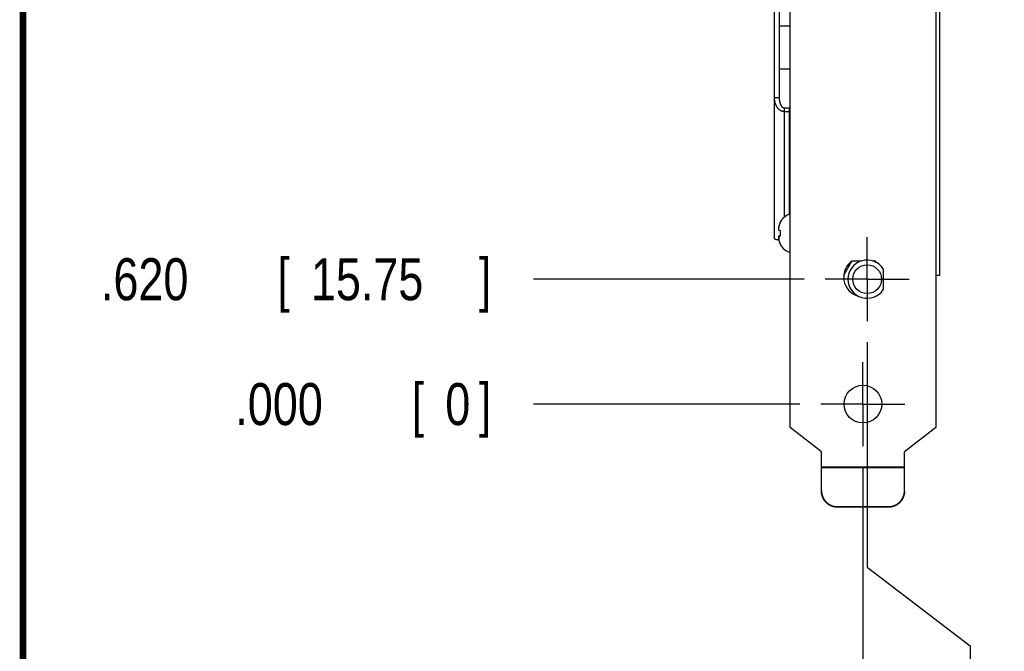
# Model space of a CAD drawing. Header units: inches. Extents: x 0.2 to 16.8, y 0.1 to 10.8.
# Tile 2 of 22: x 0.2 to 3.2, y 2.8 to 4.7. Entities that reach past the tile are written whole.
import ezdxf

# ---------------------------------------------------------------- set-up
doc = ezdxf.new("R2010")
doc.units = ezdxf.units.IN
doc.header["$LTSCALE"] = 0.935
doc.header["$MEASUREMENT"] = 0
doc.linetypes.add('CENTER', pattern=[0.6, 0.375, -0.075, 0.075, -0.075])
doc.layers.get('0').update_dxf_attribs({"linetype": 'CONTINUOUS'})
doc.layers.add('DEFAULT_1', color=7, linetype='CENTER')
doc.layers.add('DIMENSIONS', color=7, linetype='CONTINUOUS')
doc.styles.get("Standard").update_dxf_attribs({"font": 'txt', "width": 0.8})
doc.dimstyles.new('DIMSTYLE_1', dxfattribs={"dimtxt": 0.125, "dimasz": 0.18, "dimexe": 0.18, "dimexo": 0.0625, "dimgap": 0.09, "dimtad": 0, "dimtih": 1, "dimtoh": 1, "dimdec": 3, "dimlfac": 1.666667, "dimzin": 4, "dimdsep": 46, "dimtxsty": 'STANDARD', "dimblk": '_FILLED', "dimblk1": '_FILLED', "dimblk2": '_FILLED', "dimcen": 0.09, "dimadec": 0, "dimazin": 0, "dimtp": 0.01, "dimtm": 0.01, "dimtfac": 1, "dimtdec": 3, "dimtofl": 0, "dimtmove": 0, "dimatfit": 3, "dimldrblk": '_FILLED', "dimfxl": 1, "dimtolj": 1, "dimtzin": 4, "dimarcsym": 0})

# ---------------------------------------------------------------- blocks, each defined once
blk = doc.blocks.new('*D0')
at = {"layer": 'DIMENSIONS', "color": 2, "linetype": 'CONTINUOUS'}
blk.add_line((2.5753, 3.9549), (1.7695, 3.9549), dxfattribs=at)
at = {"layer": 'DIMENSIONS', "color": 2, "linetype": 'CONTINUOUS', "width": 0.8}
for s, p in [('.620', (0.482, 3.8924)), ('[', (1.007, 3.8924)), ('15.75', (1.107, 3.8924)), (']', (1.607, 3.8924))]:
    blk.add_text(s, height=0.125, dxfattribs=at).set_placement(p)
blk = doc.blocks.new('_FILLED')
at = {"color": 0, "linetype": 'BYBLOCK'}
blk.add_solid([(0, 0), (-1, 0.174), (-1, -0.174)], dxfattribs=at)
blk = doc.blocks.new('*D1')
at = {"layer": 'DIMENSIONS', "color": 2, "linetype": 'CONTINUOUS'}
blk.add_line((2.564, 5.2717), (1.7695, 5.2717), dxfattribs=at)
at = {"layer": 'DIMENSIONS', "color": 2, "linetype": 'CONTINUOUS', "width": 0.8}
for s, p in [('2.815', (0.382, 5.2092)), ('[', (1.007, 5.2092)), ('71.49', (1.107, 5.2092)), (']', (1.607, 5.2092))]:
    blk.add_text(s, height=0.125, dxfattribs=at).set_placement(p)
blk = doc.blocks.new('*D2')
at = {"layer": 'DIMENSIONS', "color": 2, "linetype": 'CONTINUOUS'}
blk.add_line((2.564, 5.4997), (1.7695, 5.4997), dxfattribs=at)
at = {"layer": 'DIMENSIONS', "color": 2, "linetype": 'CONTINUOUS', "width": 0.8}
for s, p in [('[', (1.007, 5.4372)), (']', (1.607, 5.4372)), ('3.195', (0.382, 5.4372)), ('81.15', (1.107, 5.4372))]:
    blk.add_text(s, height=0.125, dxfattribs=at).set_placement(p)
blk = doc.blocks.new('*D3')
at = {"layer": 'DIMENSIONS', "color": 2, "linetype": 'CONTINUOUS'}
blk.add_line((2.564, 5.7277), (1.7695, 5.7277), dxfattribs=at)
at = {"layer": 'DIMENSIONS', "color": 2, "linetype": 'CONTINUOUS', "width": 0.8}
for s, p in [('3.575', (0.482, 5.6652)), ('[', (1.107, 5.6652)), ('90.8', (1.207, 5.6652)), (']', (1.607, 5.6652))]:
    blk.add_text(s, height=0.125, dxfattribs=at).set_placement(p)
blk = doc.blocks.new('*D4')
at = {"layer": 'DIMENSIONS', "color": 2, "linetype": 'CONTINUOUS'}
blk.add_line((2.5628, 3.5829), (1.7695, 3.5829), dxfattribs=at)
at = {"layer": 'DIMENSIONS', "color": 2, "linetype": 'CONTINUOUS', "width": 0.8}
for s, p in [('.000', (0.882, 3.5204)), ('[', (1.407, 3.5204)), ('0', (1.507, 3.5204)), (']', (1.607, 3.5204))]:
    blk.add_text(s, height=0.125, dxfattribs=at).set_placement(p)
blk = doc.blocks.new('*D5')
at = {"layer": 'DIMENSIONS', "color": 2, "linetype": 'CONTINUOUS'}
for p, q in [((2.7628, 3.7673), (2.7628, 3.097)), ((2.7628, 3.097), (3.0697, 2.8627)), ((3.0697, 2.8627), (3.0697, 2.5803))]:
    blk.add_line(p, q, dxfattribs=at)
at = {"layer": 'DIMENSIONS', "color": 2, "linetype": 'CONTINUOUS', "width": 0.8}
for s, p in [(']', (3.1322, 2.4178)), ('0.53', (3.1322, 2.0178)), ('[', (3.1322, 1.9178)), ('.021', (3.1322, 1.3928))]:
    blk.add_text(s, height=0.125, rotation=90, dxfattribs=at).set_placement(p)
blk = doc.blocks.new('*D6')
at = {"layer": 'DIMENSIONS', "color": 2, "linetype": 'CONTINUOUS'}
blk.add_line((2.7516, 5.9153), (2.7516, 6.9724), dxfattribs=at)
at = {"layer": 'DIMENSIONS', "color": 2, "linetype": 'CONTINUOUS', "width": 0.8}
for s, p in [(']', (2.8141, 8.3599)), ('0.05', (2.8141, 7.9599)), ('[', (2.8141, 7.8599)), ('.002', (2.8141, 7.3349)), ('3X ', (2.8141, 7.0349))]:
    blk.add_text(s, height=0.125, rotation=90, dxfattribs=at).set_placement(p)
blk = doc.blocks.new('*D7')
at = {"layer": 'DIMENSIONS', "color": 2, "linetype": 'CONTINUOUS'}
blk.add_line((2.7504, 3.3953), (2.7504, 2.5803), dxfattribs=at)
at = {"layer": 'DIMENSIONS', "color": 2, "linetype": 'CONTINUOUS', "width": 0.8}
for s, p in [(']', (2.8129, 2.4178)), ('0', (2.8129, 2.3178)), ('[', (2.8129, 2.2178)), ('.000', (2.8129, 1.6928))]:
    blk.add_text(s, height=0.125, rotation=90, dxfattribs=at).set_placement(p)

msp = doc.modelspace()

# ---------------------------------------------------------------- linework, layer by layer
at = {"color": 7, "linetype": 'CONTINUOUS'}
for p, q in [((2.9784, 6.2607), (2.9784, 3.9657)), ((2.487, 4.0761), (2.487, 6.0099)), ((2.5338, 3.51336), (2.5338, 5.9631)), ((2.967, 5.9445), (2.967, 3.51336)), ((2.502, 4.4961), (2.502, 5.7897)), ((2.502, 4.7091), (2.5338, 4.7091)), ((2.502, 4.5819), (2.5338, 4.5819)), ((2.487, 4.4961), (2.502, 4.4961)), ((2.532, 4.46428), (2.517, 4.46428)), ((2.532, 4.45368), (2.517, 4.45368)), ((2.49914, 4.10053), (2.50429, 4.09988)), ((2.50429, 4.08352), (2.49914, 4.08287)), ((2.69337, 3.96644), (2.7177, 4.00858)), ((2.71904, 4.0095), (2.74647, 4.0095)), ((2.7792, 4.0095), (2.78384, 4.0095)), ((2.81084, 3.98564), (2.81084, 3.92416)), ((2.9784, 3.9657), (2.967, 3.9657)), ((2.6268, 3.4407), (2.5338, 3.51336)), ((2.967, 3.51336), (2.874, 3.4407)), ((2.6268, 3.3235), (2.6268, 3.4407)), ((2.874, 3.3235), (2.874, 3.4407)), ((2.826, 3.27725), (2.6748, 3.27725)), ((2.826, 3.27568), (2.6748, 3.27568))]:
    msp.add_line(p, q, dxfattribs=at)
at = {"color": 9, "linetype": 'CONTINUOUS'}
for p, q in [((2.517, 4.14032), (2.517, 4.46428)), ((2.532, 4.14837), (2.532, 4.46428)), ((2.49997, 4.10043), (2.49997, 4.11182)), ((2.49997, 4.08298), (2.49997, 4.07159)), ((2.6268, 3.3963), (2.874, 3.3963)), ((2.6268, 3.39447), (2.874, 3.39447)), ((2.6748, 3.27725), (2.6748, 3.27568)), ((2.826, 3.27725), (2.826, 3.27568))]:
    msp.add_line(p, q, dxfattribs=at)
at = {"color": 7, "linetype": 'CONTINUOUS', "const_width": 0.02}
msp.add_lwpolyline([(0.25, 10.75859), (0.25, 0.25859)], dxfattribs=at)
at = {"color": 7, "linetype": 'CONTINUOUS'}
for centre, radius in [((2.76284, 3.9549), 0.0429), ((2.7504, 3.5829), 0.0561)]:
    msp.add_circle(centre, radius, dxfattribs=at)
for centre, radius, start, end in [((2.547, 4.10241), 0.04835, 105.84634, 152.04503), ((2.547, 4.08099), 0.04835, 207.95497, 254.15366), ((2.7516, 3.9609), 0.0585, 123.82216, 254.91221), ((2.76284, 3.9549), 0.057, 32.6369, 327.3631), ((2.76284, 3.9549), 0.0585, 68.15336, 68.96053), ((2.7516, 3.9609), 0.0585, 48.89245, 55.65131)]:
    msp.add_arc(centre, radius, start, end, dxfattribs=at)
for points, knots in [([(2.517, 4.45368), (2.51673, 4.45368), (2.51618, 4.45368), (2.51536, 4.45373), (2.51453, 4.45381), (2.5137, 4.45392), (2.51286, 4.45407), (2.51202, 4.45426), (2.51118, 4.45447), (2.51033, 4.45473), (2.50948, 4.45502), (2.50863, 4.45535), (2.50778, 4.45572), (2.50693, 4.45613), (2.50608, 4.45658), (2.50524, 4.45707), (2.50439, 4.4576), (2.50355, 4.45817), (2.50271, 4.45879), (2.50188, 4.45945), (2.50105, 4.46016), (2.50022, 4.46092), (2.4994, 4.46174), (2.49858, 4.4626), (2.49778, 4.46352), (2.49698, 4.46449), (2.4962, 4.46551), (2.49544, 4.46658), (2.49469, 4.46772), (2.49397, 4.4689), (2.49326, 4.47014), (2.49258, 4.47144), (2.49193, 4.47278), (2.4913, 4.47419), (2.49071, 4.47565), (2.49015, 4.47715), (2.48963, 4.47871), (2.48914, 4.48032), (2.4887, 4.48197), (2.48831, 4.48365), (2.48796, 4.48537), (2.48767, 4.48711), (2.48742, 4.48887), (2.48723, 4.49066), (2.4871, 4.49246), (2.48702, 4.49428), (2.487, 4.49549), (2.487, 4.4961)], [0, 0, 0, 0, 0.0142501, 0.0286064, 0.043081, 0.0577046, 0.0725041, 0.087492, 0.102698, 0.1181327, 0.1337989, 0.1497197, 0.1658979, 0.182338, 0.1990708, 0.2161097, 0.2334807, 0.2512285, 0.269384, 0.288, 0.307106, 0.3267201, 0.3468599, 0.3675682, 0.3888538, 0.4107104, 0.4331414, 0.456179, 0.4798263, 0.5040814, 0.5289636, 0.5544909, 0.5806549, 0.6074533, 0.6349049, 0.6629931, 0.6916957, 0.7209967, 0.7508105, 0.7810241, 0.8115541, 0.842378, 0.8734612, 0.9047745, 0.9363212, 0.9680747, 1, 1, 1, 1]), ([(2.517, 4.46428), (2.51688, 4.46428), (2.51666, 4.46429), (2.51631, 4.46431), (2.51596, 4.46435), (2.51561, 4.46441), (2.51525, 4.46449), (2.51489, 4.46459), (2.51452, 4.46471), (2.51414, 4.46486), (2.51376, 4.46503), (2.51337, 4.46523), (2.51297, 4.46545), (2.51256, 4.46571), (2.51214, 4.46599), (2.51172, 4.46632), (2.51128, 4.46668), (2.51085, 4.46708), (2.5104, 4.46752), (2.50994, 4.46802), (2.50948, 4.46856), (2.50901, 4.46917), (2.50853, 4.46984), (2.50804, 4.47057), (2.50754, 4.47139), (2.50705, 4.47228), (2.50655, 4.47326), (2.50606, 4.47432), (2.50557, 4.47547), (2.50509, 4.47672), (2.50463, 4.47806), (2.50419, 4.47951), (2.50377, 4.48105), (2.50339, 4.4827), (2.50303, 4.48443), (2.50272, 4.48625), (2.50246, 4.48814), (2.50226, 4.49007), (2.50211, 4.49205), (2.50202, 4.49407), (2.502, 4.49542), (2.502, 4.4961)], [0, 0, 0, 0, 0.0089787, 0.0180546, 0.0272648, 0.0366478, 0.046273, 0.0561866, 0.0664231, 0.0770422, 0.0881014, 0.0996387, 0.1117149, 0.1243822, 0.1376877, 0.1516946, 0.1664559, 0.1820774, 0.1986582, 0.2162868, 0.2350951, 0.255251, 0.2769019, 0.3001937, 0.3252631, 0.3521649, 0.3809543, 0.4117485, 0.4446538, 0.4797801, 0.5172046, 0.556946, 0.5990508, 0.6435352, 0.690366, 0.7391489, 0.7893528, 0.8406941, 0.8930063, 0.9461594, 1, 1, 1, 1]), ([(2.532, 4.46428), (2.53233, 4.46428), (2.53293, 4.46427), (2.53353, 4.46424), (2.5338, 4.46423)], [0, 0, 0, 0, 0.552842, 1, 1, 1, 1]), ([(2.532, 4.45368), (2.53216, 4.45368), (2.53249, 4.45367), (2.53299, 4.45364), (2.53342, 4.45358), (2.53369, 4.45354), (2.5338, 4.45353)], [0, 0, 0, 0, 0.2730338, 0.5473148, 0.8231296, 1, 1, 1, 1]), ([(2.49914, 4.10752), (2.49912, 4.10734), (2.49908, 4.10697), (2.49903, 4.10641), (2.49897, 4.10586), (2.49893, 4.10531), (2.49888, 4.10476), (2.49884, 4.10421), (2.49881, 4.10366), (2.49879, 4.1033), (2.49878, 4.10311)], [0, 0, 0, 0, 0.1268143, 0.2525632, 0.3775432, 0.5020457, 0.6263492, 0.7506528, 0.8751428, 1, 1, 1, 1]), ([(2.49997, 4.11182), (2.4999, 4.11149), (2.49977, 4.11086), (2.49958, 4.10994), (2.49942, 4.10909), (2.49928, 4.10829), (2.49919, 4.10777), (2.49914, 4.10752)], [0, 0, 0, 0, 0.2307142, 0.4439327, 0.6417951, 0.8264373, 1, 1, 1, 1]), ([(2.50429, 4.12406), (2.50407, 4.12363), (2.50364, 4.12275), (2.50304, 4.1214), (2.50247, 4.12004), (2.50195, 4.11867), (2.50148, 4.11734), (2.50107, 4.11607), (2.50073, 4.11489), (2.50044, 4.1138), (2.50019, 4.11279), (2.50004, 4.11214), (2.49997, 4.11182)], [0, 0, 0, 0, 0.1114941, 0.2255207, 0.3400401, 0.4530352, 0.5623466, 0.665226, 0.7594914, 0.8458192, 0.9255437, 1, 1, 1, 1]), ([(2.50429, 4.12406), (2.50429, 4.12415), (2.50429, 4.12431), (2.50429, 4.12454), (2.50429, 4.12473), (2.50429, 4.12487), (2.50429, 4.12498), (2.50429, 4.12503), (2.50429, 4.12508), (2.50429, 4.12508)], [0, 0, 0, 0, 0.2643074, 0.4885147, 0.6723417, 0.8155573, 0.9179827, 0.9794892, 1, 1, 1, 1]), ([(2.49985, 4.07216), (2.49969, 4.07215), (2.49921, 4.07211), (2.49844, 4.07207), (2.49752, 4.07205), (2.49664, 4.07205), (2.49579, 4.07208), (2.49498, 4.07213), (2.4942, 4.0722), (2.49345, 4.0723), (2.49274, 4.07241), (2.49206, 4.07254), (2.49143, 4.07269), (2.49083, 4.07286), (2.49028, 4.07305), (2.48976, 4.07325), (2.48929, 4.07346), (2.48886, 4.07369), (2.48847, 4.07393), (2.48813, 4.07418), (2.48783, 4.07443), (2.48757, 4.0747), (2.48737, 4.07497), (2.4872, 4.07525), (2.48708, 4.07553), (2.48701, 4.07582), (2.487, 4.07601), (2.487, 4.0761)], [0, 0, 0, 0, 0.0336876, 0.0988966, 0.1620921, 0.2231837, 0.2820925, 0.3388093, 0.3933248, 0.4455744, 0.495501, 0.5431082, 0.588406, 0.6313608, 0.6719509, 0.7102098, 0.746178, 0.7798705, 0.8113251, 0.8406371, 0.8679229, 0.8933048, 0.9169542, 0.9391215, 0.9601128, 0.9802726, 1, 1, 1, 1]), ([(2.49878, 4.10311), (2.49879, 4.10301), (2.49881, 4.10279), (2.49884, 4.10247), (2.49888, 4.10215), (2.49893, 4.10183), (2.49897, 4.10151), (2.49903, 4.10118), (2.49908, 4.10086), (2.49912, 4.10064), (2.49914, 4.10053)], [0, 0, 0, 0, 0.123846, 0.2475871, 0.3714153, 0.4955299, 0.6201436, 0.7455511, 0.8720634, 1, 1, 1, 1]), ([(2.49914, 4.08287), (2.49912, 4.08276), (2.49908, 4.08255), (2.49903, 4.08222), (2.49897, 4.0819), (2.49893, 4.08158), (2.49888, 4.08126), (2.49884, 4.08094), (2.49881, 4.08062), (2.49879, 4.0804), (2.49878, 4.08029)], [0, 0, 0, 0, 0.1279403, 0.2544552, 0.3798641, 0.5044778, 0.6285915, 0.7524183, 0.8761571, 1, 1, 1, 1]), ([(2.49878, 4.08029), (2.49879, 4.08011), (2.49881, 4.07974), (2.49884, 4.07919), (2.49888, 4.07864), (2.49893, 4.07809), (2.49897, 4.07755), (2.49903, 4.07699), (2.49908, 4.07644), (2.49912, 4.07607), (2.49914, 4.07588)], [0, 0, 0, 0, 0.1248599, 0.2493519, 0.3736568, 0.4979611, 0.6224635, 0.7474423, 0.8731889, 1, 1, 1, 1]), ([(2.49914, 4.07588), (2.49919, 4.07563), (2.49928, 4.07512), (2.49942, 4.07432), (2.49958, 4.07346), (2.49977, 4.07254), (2.4999, 4.07191), (2.49997, 4.07159)], [0, 0, 0, 0, 0.1743847, 0.3595031, 0.5574304, 0.7702379, 1, 1, 1, 1]), ([(2.50429, 4.09988), (2.50429, 4.0995), (2.50429, 4.09873), (2.50429, 4.09757), (2.50429, 4.09641), (2.50429, 4.09524), (2.50429, 4.09406), (2.50429, 4.09288), (2.50429, 4.0921), (2.50429, 4.0917)], [0, 0, 0, 0, 0.1405215, 0.2821129, 0.424615, 0.5678235, 0.7115872, 0.8557001, 1, 1, 1, 1]), ([(2.50429, 4.0917), (2.50429, 4.09131), (2.50429, 4.09052), (2.50429, 4.08935), (2.50429, 4.08817), (2.50429, 4.087), (2.50429, 4.08583), (2.50429, 4.08468), (2.50429, 4.08391), (2.50429, 4.08352)], [0, 0, 0, 0, 0.1442999, 0.2884128, 0.4321765, 0.575385, 0.7178871, 0.8594785, 1, 1, 1, 1]), ([(2.49997, 4.07159), (2.50004, 4.07127), (2.50018, 4.07063), (2.50043, 4.06964), (2.50071, 4.06857), (2.50105, 4.06742), (2.50144, 4.06617), (2.5019, 4.06485), (2.50243, 4.06347), (2.50301, 4.06207), (2.50363, 4.06069), (2.50407, 4.05979), (2.50429, 4.05935)], [0, 0, 0, 0, 0.0736319, 0.1516469, 0.2357449, 0.3276268, 0.4285064, 0.5371927, 0.6515605, 0.7687878, 0.885925, 1, 1, 1, 1]), ([(2.50429, 4.05935), (2.50429, 4.05926), (2.50429, 4.05909), (2.50429, 4.05887), (2.50429, 4.05868), (2.50429, 4.05854), (2.50429, 4.05842), (2.50429, 4.05838), (2.50429, 4.05833), (2.50429, 4.05833)], [0, 0, 0, 0, 0.2643074, 0.4885147, 0.6723417, 0.8155573, 0.9179827, 0.9794892, 1, 1, 1, 1]), ([(2.6268, 3.32507), (2.6268, 3.32456), (2.62681, 3.32354), (2.62689, 3.32201), (2.62701, 3.32048), (2.62718, 3.31895), (2.6274, 3.31744), (2.62767, 3.31593), (2.62799, 3.31443), (2.62836, 3.31294), (2.62877, 3.31146), (2.62924, 3.31), (2.62974, 3.30855), (2.6303, 3.30712), (2.6309, 3.30571), (2.63154, 3.30432), (2.63223, 3.30295), (2.63297, 3.3016), (2.63374, 3.30028), (2.63456, 3.29898), (2.63542, 3.29771), (2.63632, 3.29647), (2.63726, 3.29525), (2.63824, 3.29407), (2.63926, 3.29292), (2.64031, 3.2918), (2.6414, 3.29072), (2.64252, 3.28967), (2.64368, 3.28865), (2.64487, 3.28768), (2.64608, 3.28674), (2.64733, 3.28585), (2.64861, 3.28499), (2.64991, 3.28417), (2.65124, 3.2834), (2.65259, 3.28267), (2.65397, 3.28198), (2.65536, 3.28134), (2.65678, 3.28074), (2.65822, 3.28019), (2.65967, 3.27968), (2.66114, 3.27922), (2.66262, 3.27881), (2.66411, 3.27844), (2.66562, 3.27813), (2.66713, 3.27786), (2.66866, 3.27764), (2.67019, 3.27747), (2.67172, 3.27734), (2.67326, 3.27727), (2.67428, 3.27725), (2.6748, 3.27725)], [0, 0, 0, 0, 0.0203664, 0.0407437, 0.0611217, 0.0814899, 0.101857, 0.1222362, 0.1426173, 0.1629898, 0.1833575, 0.2037315, 0.2241019, 0.2444761, 0.2648546, 0.2852291, 0.3056104, 0.3259938, 0.3463757, 0.366772, 0.3871749, 0.407574, 0.4279655, 0.4483707, 0.4687833, 0.4891928, 0.5095941, 0.5300086, 0.5504311, 0.5708512, 0.5912624, 0.611686, 0.6321181, 0.6525482, 0.6729683, 0.6933941, 0.7138219, 0.7342468, 0.7546795, 0.7751113, 0.7955425, 0.8159803, 0.8364145, 0.856856, 0.8773083, 0.8977605, 0.9182022, 0.9386463, 0.9591011, 0.9795559, 1, 1, 1, 1]), ([(2.6748, 3.27568), (2.67428, 3.27568), (2.67326, 3.2757), (2.67172, 3.27577), (2.67019, 3.2759), (2.66866, 3.27607), (2.66713, 3.27629), (2.66562, 3.27656), (2.66411, 3.27688), (2.66262, 3.27724), (2.66114, 3.27765), (2.65967, 3.27811), (2.65822, 3.27862), (2.65678, 3.27917), (2.65536, 3.27977), (2.65397, 3.28041), (2.65259, 3.2811), (2.65124, 3.28183), (2.64991, 3.2826), (2.64861, 3.28342), (2.64733, 3.28428), (2.64608, 3.28517), (2.64487, 3.28611), (2.64368, 3.28709), (2.64252, 3.2881), (2.6414, 3.28915), (2.64031, 3.29023), (2.63926, 3.29135), (2.63824, 3.2925), (2.63726, 3.29368), (2.63632, 3.2949), (2.63542, 3.29614), (2.63456, 3.29741), (2.63374, 3.29871), (2.63297, 3.30003), (2.63223, 3.30138), (2.63154, 3.30275), (2.6309, 3.30414), (2.6303, 3.30555), (2.62974, 3.30698), (2.62924, 3.30843), (2.62877, 3.30989), (2.62836, 3.31137), (2.62799, 3.31286), (2.62767, 3.31436), (2.6274, 3.31587), (2.62718, 3.31739), (2.62701, 3.31891), (2.62689, 3.32044), (2.62681, 3.32197), (2.6268, 3.32299), (2.6268, 3.3235)], [0, 0, 0, 0, 0.0204441, 0.0408989, 0.0613537, 0.0817978, 0.1022395, 0.1226917, 0.143144, 0.1635855, 0.1840197, 0.2044575, 0.2248887, 0.2453205, 0.2657532, 0.2861781, 0.3066059, 0.3270317, 0.3474518, 0.3678819, 0.388314, 0.4087376, 0.4291488, 0.4495689, 0.4699914, 0.4904059, 0.5108072, 0.5312167, 0.5516293, 0.5720345, 0.592426, 0.6128251, 0.633228, 0.6536243, 0.6740062, 0.6943896, 0.7147709, 0.7351454, 0.7555239, 0.7758981, 0.7962685, 0.8166425, 0.8370102, 0.8573827, 0.8777638, 0.898143, 0.9185101, 0.9388783, 0.9592563, 0.9796336, 1, 1, 1, 1]), ([(2.874, 3.3235), (2.874, 3.32299), (2.87398, 3.32197), (2.87391, 3.32044), (2.87378, 3.31891), (2.87361, 3.31739), (2.87339, 3.31587), (2.87312, 3.31436), (2.8728, 3.31286), (2.87244, 3.31137), (2.87202, 3.30989), (2.87156, 3.30843), (2.87105, 3.30698), (2.8705, 3.30555), (2.8699, 3.30414), (2.86925, 3.30275), (2.86856, 3.30138), (2.86783, 3.30003), (2.86705, 3.29871), (2.86623, 3.29741), (2.86537, 3.29614), (2.86447, 3.2949), (2.86353, 3.29368), (2.86255, 3.2925), (2.86154, 3.29135), (2.86048, 3.29023), (2.8594, 3.28915), (2.85827, 3.2881), (2.85712, 3.28709), (2.85593, 3.28611), (2.85471, 3.28517), (2.85346, 3.28428), (2.85219, 3.28342), (2.85088, 3.2826), (2.84955, 3.28183), (2.8482, 3.2811), (2.84683, 3.28041), (2.84543, 3.27977), (2.84401, 3.27917), (2.84258, 3.27862), (2.84113, 3.27811), (2.83966, 3.27765), (2.83818, 3.27724), (2.83668, 3.27688), (2.83518, 3.27656), (2.83366, 3.27629), (2.83214, 3.27607), (2.83061, 3.2759), (2.82907, 3.27577), (2.82754, 3.2757), (2.82651, 3.27568), (2.826, 3.27568)], [0, 0, 0, 0, 0.0203664, 0.0407437, 0.0611217, 0.0814899, 0.101857, 0.1222362, 0.1426173, 0.1629898, 0.1833575, 0.2037315, 0.2241019, 0.2444761, 0.2648546, 0.2852291, 0.3056104, 0.3259938, 0.3463757, 0.366772, 0.3871749, 0.407574, 0.4279655, 0.4483707, 0.4687833, 0.4891928, 0.5095941, 0.5300086, 0.5504311, 0.5708512, 0.5912624, 0.611686, 0.6321181, 0.6525482, 0.6729683, 0.6933941, 0.7138219, 0.7342468, 0.7546795, 0.7751113, 0.7955425, 0.8159803, 0.8364145, 0.856856, 0.8773083, 0.8977605, 0.9182022, 0.9386463, 0.9591011, 0.9795559, 1, 1, 1, 1]), ([(2.826, 3.27725), (2.82651, 3.27725), (2.82754, 3.27727), (2.82907, 3.27734), (2.83061, 3.27747), (2.83214, 3.27764), (2.83366, 3.27786), (2.83518, 3.27813), (2.83668, 3.27844), (2.83818, 3.27881), (2.83966, 3.27922), (2.84113, 3.27968), (2.84258, 3.28019), (2.84401, 3.28074), (2.84543, 3.28134), (2.84683, 3.28198), (2.8482, 3.28267), (2.84955, 3.2834), (2.85088, 3.28417), (2.85219, 3.28499), (2.85346, 3.28585), (2.85471, 3.28674), (2.85593, 3.28768), (2.85712, 3.28865), (2.85827, 3.28967), (2.8594, 3.29072), (2.86048, 3.2918), (2.86154, 3.29292), (2.86255, 3.29407), (2.86353, 3.29525), (2.86447, 3.29647), (2.86537, 3.29771), (2.86623, 3.29898), (2.86705, 3.30028), (2.86783, 3.3016), (2.86856, 3.30295), (2.86925, 3.30432), (2.8699, 3.30571), (2.8705, 3.30712), (2.87105, 3.30855), (2.87156, 3.31), (2.87202, 3.31146), (2.87244, 3.31294), (2.8728, 3.31443), (2.87312, 3.31593), (2.87339, 3.31744), (2.87361, 3.31895), (2.87378, 3.32048), (2.87391, 3.32199), (2.87396, 3.323), (2.87397, 3.3235)], [0, 0, 0, 0, 0.0208791, 0.0417691, 0.0626591, 0.0835382, 0.1044148, 0.1253022, 0.1461896, 0.1670661, 0.1879351, 0.2088077, 0.2296737, 0.2505402, 0.2714076, 0.2922671, 0.3131295, 0.33399, 0.3548445, 0.3757093, 0.3965761, 0.4174343, 0.4382798, 0.4591343, 0.4799914, 0.5008403, 0.5216756, 0.5425194, 0.5633663, 0.5842056, 0.605031, 0.6258641, 0.6467011, 0.6675314, 0.6883469, 0.709164, 0.729979, 0.750787, 0.7715991, 0.7924068, 0.8132106, 0.8340181, 0.8548191, 0.8756252, 0.8964399, 0.9172527, 0.9380531, 0.9588548, 0.9796663, 1, 1, 1, 1])]:
    msp.add_open_spline(points, degree=3, knots=knots, dxfattribs=at)
for points in [[(2.87397, 3.32354), (2.87399, 3.32405), (2.874, 3.32456), (2.874, 3.32507)], [(2.87397, 3.3235), (2.87397, 3.32352), (2.87397, 3.32353), (2.87397, 3.32354)]]:
    msp.add_open_spline(points, degree=3, dxfattribs=at)
at = {"layer": 'DEFAULT_1', "color": 7, "linetype": 'CENTER'}
for p, q in [((2.76284, 3.9549), (2.76284, 4.07996)), ((2.76284, 3.9549), (2.63778, 3.9549)), ((2.76284, 3.9549), (2.8879, 3.9549)), ((2.76284, 3.9549), (2.76284, 3.82984)), ((2.7504, 3.5829), (2.7504, 3.70796)), ((2.7504, 3.5829), (2.62534, 3.5829)), ((2.7504, 3.5829), (2.87546, 3.5829)), ((2.7504, 3.5829), (2.7504, 3.45784))]:
    msp.add_line(p, q, dxfattribs=at)

# ---------------------------------------------------------------- dimensions: what is measured, and where the dimension line sits
at = {"layer": 'DIMENSIONS', "color": 2, "linetype": 'CONTINUOUS'}
dim = msp.add_ordinate_dim(feature_location=(2.7516, 5.91531), offset=(0, 1.05712), dtype=1, origin=(2.7504, 3.5829), text='3X <>', dimstyle='DIMSTYLE_1', dxfattribs=at)
dim.commit()
dim.dimension.update_dxf_attribs({"geometry": '*D6', "text_midpoint": (2.7516, 7.74742)})
for feature_location, offset, dtype, origin, picture, middle in [((2.56404, 5.72775), (-0.79454, 0), 0, (2.62534, 3.5829), '*D3', (1.0945, 5.72775)), ((2.56404, 5.49975), (-0.79454, 0), 0, (2.62534, 3.5829), '*D2', (1.0445, 5.49975)), ((2.56404, 5.27175), (-0.79454, 0), 0, (2.62534, 3.5829), '*D1', (1.0445, 5.27175)), ((2.57528, 3.9549), (-0.80578, 0), 0, (2.62534, 3.5829), '*D0', (1.0945, 3.9549)), ((2.76284, 3.76734), (0.30682, -1.18705), 0, (2.7504, 3.45784), '*D5', (3.06966, 1.95529)), ((2.5628375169, 3.5829034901), (-0.79334, 0), 0, (2.6253375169, 3.5829034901), '*D4', (1.2944975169, 3.5829034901)), ((2.7503975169, 3.3953434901), (0, -0.8150505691), 1, (2.7503975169, 3.4578434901), '*D7', (2.7503975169, 2.105292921))]:
    dim = msp.add_ordinate_dim(feature_location=feature_location, offset=offset, dtype=dtype, origin=origin, dimstyle='DIMSTYLE_1', dxfattribs=at)
    dim.commit()
    dim.dimension.update_dxf_attribs({"geometry": picture, "text_midpoint": middle})

doc.saveas('drawing.dxf')
